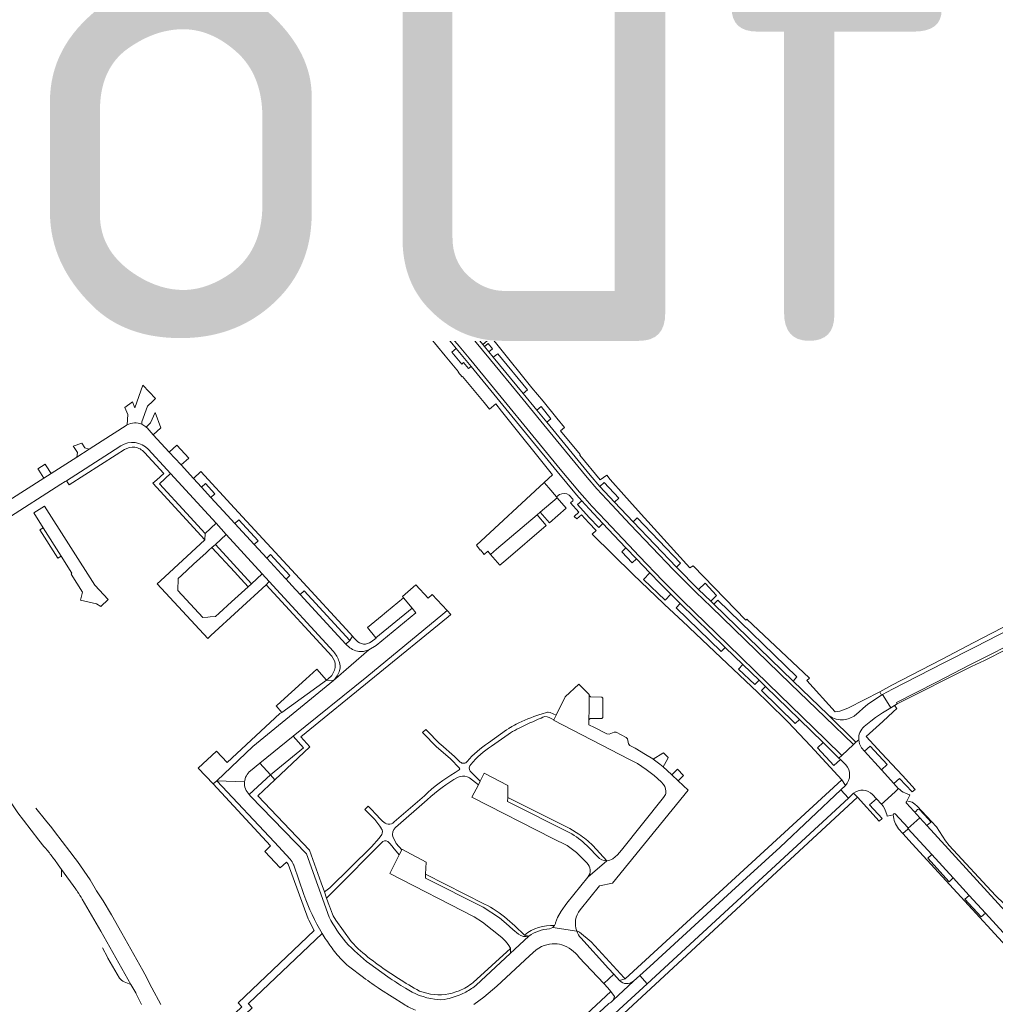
# Model space of a CAD drawing. Header units: metres. Extents: x 166325 to 190320, y 381923 to 404576.
# Tile 193 of 256: x 171125 to 171467, y 388250 to 388596. Entities that reach past the tile are written whole.
import ezdxf

# ---------------------------------------------------------------- set-up
doc = ezdxf.new("R2010")
doc.units = ezdxf.units.M
for name, color, linetype, lineweight in [('B-WE-VH-VERHARDING_ASFALT-GV', 8, 'Continuous', 18), ('B-WE-VH-VERHARDING_BETONSTRAATSTEEN-GV', 8, 'Continuous', 18), ('B-WE-VH-VERHARDING_STRAATBAKSTEEN-GV', 8, 'Continuous', 18), ('X-XX-AL-TEKENBLAD-T50', 4, 'Continuous', 50)]:
    doc.layers.add(name, color=color, linetype=linetype, lineweight=lineweight)
doc.styles.add('NLCS-ISO-M500-T50', font='NLCS-ISO.ttf', dxfattribs={"height": 2.5})

msp = doc.modelspace()

# ---------------------------------------------------------------- linework, layer by layer
at = {"layer": 'B-WE-VH-VERHARDING_ASFALT-GV', "flags": 128}
for points in [[(171310.59, 388350.782), (171312.259, 388349.966), (171313.084, 388351.626), (171310.976, 388352.623), (171310.295, 388352.674), (171310.024, 388352.695), (171307.767, 388352.003), (171307.332, 388351.87)], [(171279.402, 388335.159), (171277.303, 388337.07), (171272.555, 388341.278), (171272.042, 388341.733), (171267.6, 388346.297), (171267.284, 388346.622), (171266.132, 388345.543), (171266.444, 388345.222), (171270.958, 388340.588), (171275.896, 388336.26), (171279.11, 388333.069)], [(171296.412, 388347), (171295.631, 388346.447), (171289.298, 388341.959)], [(171290.301, 388340.728), (171296.245, 388344.877), (171297.048, 388345.437)], [(171279.018, 388332.41), (171277.563, 388331.457)], [(171282.647, 388329.601), (171285.739, 388327.184), (171286.373, 388328.408), (171283.708, 388331.112), (171283.401, 388331.424), (171282.895, 388331.938)], [(171266.756, 388323.316), (171256.128, 388314.098)], [(171256.619, 388312.176), (171267.737, 388321.921)], [(171252.085, 388314.408), (171249.052, 388317.558), (171248.862, 388317.754), (171247.022, 388319.665), (171246.727, 388319.369), (171245.835, 388318.475), (171249.323, 388314.921), (171249.752, 388314.484), (171251.096, 388312.571), (171251.538, 388311.941), (171251.631, 388311.809)], [(171251.776, 388309.636), (171250.86, 388308.35), (171248.163, 388305.4), (171233.539, 388290.883), (171231.617, 388289.552), (171232.417, 388287.327), (171234.668, 388289.599), (171252.174, 388307.202)], [(171254.432, 388306.785), (171255.54, 388305.454), (171255.593, 388305.391), (171257.435, 388303.18), (171257.935, 388302.58), (171258.793, 388304.267), (171256.878, 388306.584), (171256.842, 388306.627), (171255.704, 388308.817)]]:
    msp.add_lwpolyline(points, dxfattribs=at)
at = {"layer": 'B-WE-VH-VERHARDING_ASFALT-GV'}
for points in [[(171307.332, 388351.87, 0.0450419), (171298.97, 388348.428)], [(171300.04, 388347.063, -0.024901), (171307.781, 388350.592)], [(171307.781, 388350.592, -0.3104312), (171310.59, 388350.782)], [(171297.038, 388347.368, 0.0037702), (171296.412, 388347)], [(171298.97, 388348.428, 0.0113718), (171297.038, 388347.368)], [(171297.048, 388345.437, -0.0099842), (171300.04, 388347.063)], [(171289.298, 388341.959, 0.0661067), (171281.777, 388335.369)], [(171283.116, 388334.331, -0.073765), (171290.301, 388340.728)], [(171281.777, 388335.369, -0.4623126), (171279.402, 388335.159)], [(171277.563, 388331.457, 0.0608863), (171266.756, 388323.316)], [(171279.11, 388333.069, -0.3976602), (171279.018, 388332.41)], [(171282.895, 388331.938, -0.3990349), (171283.116, 388334.331)], [(171267.737, 388321.921, -0.0532618), (171278.619, 388329.904)], [(171278.619, 388329.904, -0.1789485), (171281.763, 388330.006)], [(171281.763, 388330.006, -0.0533676), (171282.647, 388329.601)], [(171256.128, 388314.098, -0.4635419), (171252.085, 388314.408)], [(171251.631, 388311.809, -0.2977398), (171251.776, 388309.636)], [(171255.704, 388308.817, -0.2753062), (171256.619, 388312.176)], [(171252.174, 388307.202, -0.3883999), (171254.432, 388306.785)]]:
    msp.add_lwpolyline(points, format="xyb", dxfattribs=at)
at = {"layer": 'B-WE-VH-VERHARDING_BETONSTRAATSTEEN-GV', "flags": 128}
for points in [[(171228.153, 388595.552), (171210.857, 388617.271), (171204.048, 388606.174), (171217.62, 388598.455), (171219.163, 388592.352), (171214.724, 388584.596), (171218.962, 388582.158)], [(171228.306, 388583.642), (171228.045, 388584.608), (171227.21, 388587.698), (171226.797, 388590.4)], [(171231.569, 388571.567), (171228.489, 388582.966), (171228.047, 388583.309), (171228.306, 388583.642)], [(171220.906, 388579.997), (171223.98, 388573.05)], [(171223.317, 388568.093), (171217.266, 388560.405), (171211.216, 388552.719), (171217.672, 388548.855), (171230.136, 388564.578)], [(171230.136, 388564.578), (171217.672, 388548.855), (171218.249, 388548.52), (171235.254, 388562.611)], [(171235.254, 388562.611), (171230.928, 388565.791)], [(171171.347, 388462.057), (171172.323, 388462.999), (171167.869, 388467.718), (171167.12, 388465.64), (171164.976, 388459.692), (171164.198, 388461.844), (171161.554, 388459.86), (171162.532, 388457.386), (171162.315, 388453.696)], [(171167.445, 388453.904), (171167.528, 388454.775), (171169.465, 388460.242), (171171.347, 388462.057)], [(171161.934, 388453.472), (171153.488, 388448.063), (171148.976, 388445.173), (171144.641, 388442.397), (171135.629, 388436.625), (171133.054, 388434.976), (171120.753, 388427.098), (171118.732, 388425.804), (171113.858, 388422.682), (171110.406, 388420.471), (171106.428, 388417.924), (171099.171, 388413.276), (171096.141, 388411.336), (171086.621, 388405.238), (171085.872, 388404.759), (171085.767, 388404.694)], [(171211.375, 388406.866), (171206.976, 388411.649), (171200.171, 388419.049), (171197.454, 388422.004), (171191.754, 388428.202), (171188.44, 388431.805), (171185.586, 388434.908), (171181.27, 388439.601), (171179.044, 388442.021), (171177.075, 388444.162), (171171.472, 388450.255), (171169.3, 388452.616)], [(171085.115, 388404.355), (171087.927, 388400.045), (171088.189, 388400.245), (171088.596, 388400.555), (171090.532, 388401.794), (171104.575, 388410.781), (171105.653, 388411.47), (171119.738, 388420.484), (171138.996, 388432.807), (171140.52, 388433.783), (171140.997, 388434.088), (171156.097, 388443.751), (171160.135, 388446.335)], [(171160.135, 388446.335), (171156.097, 388443.751), (171140.997, 388434.088), (171141.949, 388432.601), (171158.511, 388443.149), (171161.41, 388444.995)], [(171168.389, 388444.021), (171175.215, 388436.655), (171172.695, 388434.4), (171171.382, 388433.193), (171189.665, 388413.26), (171189.787, 388415.509), (171183.18, 388422.622), (171173.631, 388433), (171177.529, 388436.617), (171176.329, 388437.929), (171169.728, 388445.143)], [(171169.728, 388445.143), (171176.329, 388437.929), (171177.529, 388436.617), (171193.564, 388419.094), (171197.121, 388415.206), (171209.798, 388401.352), (171212.267, 388398.654), (171234.835, 388373.99)], [(171239.215, 388376.595), (171223.138, 388394.076), (171220.207, 388397.263), (171218.167, 388399.481), (171217.867, 388399.806), (171211.375, 388406.866)], [(171274.74, 388388.4), (171269.565, 388394.097), (171268.14, 388392.78), (171263.72, 388397.49), (171259.08, 388393.31), (171259.388, 388392.934), (171262.437, 388389.221), (171263.72, 388387.66), (171249.838, 388376.169), (171247.2, 388374.625), (171234.866, 388363.856), (171206.52, 388340.66), (171193.794, 388328.588), (171203.56, 388328.152)], [(171212.267, 388398.654), (171211.125, 388397.525), (171234.23, 388372.39)], [(171234.835, 388373.99), (171212.267, 388398.654)], [(171513.804, 388395.517), (171513.472, 388396.264), (171494.892, 388387.41), (171488.244, 388384.289), (171484.164, 388382.354), (171481.9, 388381.256), (171479.892, 388380.261), (171466.182, 388373.259), (171458.502, 388369.341), (171446.745, 388363.298), (171432.658, 388356.073), (171432.901, 388355.576), (171459.013, 388368.724)], [(171459.013, 388368.724), (171463.556, 388370.837), (171471.46, 388374.826), (171478.085, 388378.128), (171486.351, 388382.195), (171486.154, 388382.625), (171495.065, 388386.863), (171495.276, 388386.409), (171501.465, 388389.297), (171501.19, 388389.819), (171511.047, 388394.486), (171512.838, 388395.353), (171512.905, 388395.385)], [(171205.696, 388332.047), (171208.92, 388334.74), (171220.664, 388344.211), (171246.59, 388365.12), (171273.257, 388387.147), (171274.74, 388388.4)], [(171245.349, 388374.06), (171247.2, 388374.625), (171249.838, 388376.169), (171263.72, 388387.66), (171262.437, 388389.221)], [(171262.437, 388389.221), (171249.756, 388378.822), (171249.83, 388378.73), (171248.065, 388377.419)], [(171476.321, 388385.711), (171459.9, 388377.136), (171448.527, 388371.208), (171431.057, 388362.15), (171426.773, 388359.889), (171427.365, 388358.698), (171427.797, 388358.92), (171431.32, 388360.772), (171449.335, 388369.997), (171460.215, 388375.569), (171476.865, 388384.098)], [(171476.865, 388384.098), (171460.215, 388375.569), (171449.335, 388369.997), (171431.32, 388360.772), (171427.797, 388358.92), (171430.318, 388354.787), (171430.656, 388354.233), (171432.004, 388355.037), (171432.901, 388355.576), (171432.658, 388356.073), (171446.745, 388363.298), (171458.502, 388369.341), (171466.182, 388373.259), (171479.892, 388380.261)], [(171242.86, 388377.915), (171242.127, 388378.714), (171241.486, 388379.413), (171240.625, 388377.852), (171239.215, 388376.595)], [(171234.866, 388363.856), (171247.2, 388374.625), (171245.349, 388374.06)], [(171233.886, 388365.236), (171232.395, 388363.97), (171234.866, 388363.856)], [(171359.5, 388325.298), (171355.979, 388328.602), (171353.731, 388330.711), (171352.119, 388332.224), (171350.645, 388333.466), (171349.459, 388334.466), (171347.131, 388336.162), (171347.065, 388336.209), (171347.001, 388336.257), (171344.444, 388337.848), (171340.788, 388340.028), (171338.971, 388340.968), (171338.505, 388341.612), (171338.131, 388343.301), (171337.695, 388343.831), (171334.139, 388345.646), (171333.5, 388345.697), (171331.702, 388345.021), (171330.913, 388345.031), (171326.554, 388347.255), (171324.554, 388348.275), (171324.54, 388349.977), (171324.672, 388353.783), (171324.646, 388358.61), (171324.626, 388358.863), (171321.052, 388362.601), (171316.303, 388358.104), (171313.084, 388351.626), (171312.259, 388349.966), (171312.191, 388349.83), (171338.803, 388336.074)], [(171120.128, 388333.74), (171114.263, 388331.932), (171117.134, 388327.42), (171123.953, 388317.266), (171125.913, 388314.699), (171131.242, 388307.72), (171133.082, 388305.497)], [(171341.658, 388334.635), (171344.717, 388332.595), (171347.527, 388330.454), (171350.037, 388328.212), (171350.81, 388327.215)], [(171219.569, 388301.063), (171214.046, 388306.961), (171193.794, 388328.588), (171192.517, 388327.485), (171212.747, 388305.744), (171210.756, 388303.734), (171216.132, 388297.95), (171218.323, 388299.961), (171218.926, 388299.313), (171225.913, 388280.074)], [(171203.56, 388328.152), (171193.794, 388328.588), (171214.046, 388306.961), (171219.569, 388301.063)], [(171243.471, 388269.509), (171240.99, 388272.12), (171235.704, 388279.611), (171234.66, 388281.09), (171234.454, 388281.664), (171233.428, 388284.515), (171233.348, 388284.738), (171232.417, 388287.327), (171231.617, 388289.552), (171230.493, 388292.677), (171228.712, 388297.627), (171226.37, 388304.14), (171208.22, 388323.32), (171214.163, 388328.895), (171212.64, 388330.68), (171205.24, 388323.729), (171205.704, 388323.192), (171225.33, 388302.94), (171233.315, 388280.65)], [(171296.039, 388322.685), (171296.096, 388326.946), (171287.827, 388331.216), (171286.373, 388328.408), (171285.739, 388327.184), (171283.465, 388322.792), (171311.88, 388308.293), (171316.941, 388305.811), (171320.202, 388303.321), (171323.908, 388299.706)], [(171321.481, 388283.183), (171328.255, 388291.693), (171332.851, 388292.563), (171359.5, 388325.298)], [(171233.315, 388280.65), (171225.33, 388302.94), (171205.704, 388323.192), (171205.24, 388323.729)], [(171318.574, 388309.893), (171296.022, 388321.34), (171296.039, 388322.685)], [(171321.025, 388309.785), (171317.85, 388311.745), (171296.039, 388322.685)], [(171350.801, 388322.664), (171335.998, 388304.135), (171334.605, 388302.528), (171332.961, 388301.12)], [(171171.034, 388255.783), (171168.517, 388260.581), (171167.807, 388261.85), (171160.43, 388275.025), (171156.857, 388281.407), (171153.897, 388286.318), (171151.596, 388289.865), (171149.374, 388293.695), (171144.926, 388300.218), (171144.079, 388301.291), (171142.21, 388303.66), (171136.828, 388310.744), (171135.841, 388311.978), (171133.638, 388314.73), (171130.241, 388318.975)], [(171267.215, 388295.765), (171267.42, 388299.957), (171258.9, 388304.477), (171258.793, 388304.267), (171257.935, 388302.58), (171254.589, 388296.002), (171284.257, 388280.758), (171287.216, 388278.818), (171294.04, 388273.441), (171295.32, 388272.205), (171296.245, 388270.965), (171297.02, 388269.749), (171297.043, 388269.588)], [(171327.626, 388301.925), (171324.59, 388305.145)], [(171330.941, 388300.462), (171325.968, 388305.776)], [(171136.756, 388300.876), (171138.105, 388298.998), (171139.283, 388297.356), (171144.253, 388290.436)], [(171330.941, 388300.462), (171324.2, 388294.685), (171316.884, 388285.543), (171314.896, 388282.782), (171313.557, 388280.525), (171312.865, 388278.67)], [(171324.2, 388294.685), (171330.941, 388300.462)], [(171144.253, 388290.436), (171139.283, 388297.356), (171139.211, 388294.757)], [(171224.46, 388288.553), (171220.877, 388298.935), (171220.835, 388299.044)], [(171299.835, 388274.614), (171297.81, 388276.31), (171295.56, 388278.455), (171293.185, 388280.39), (171287.392, 388284.123), (171267.146, 388294.351), (171267.215, 388295.765)], [(171287.843, 388285.244), (171267.215, 388295.765)], [(171146.555, 388286.938), (171153.037, 388275.729), (171163.668, 388256.951), (171165.316, 388254.041), (171165.523, 388253.633), (171167.059, 388250.606), (171167.385, 388249.964)], [(171161.271, 388257.926), (171163.668, 388256.951), (171153.037, 388275.729), (171146.555, 388286.938)], [(171225.913, 388280.074), (171226.146, 388279.628), (171228.082, 388275.929), (171201.317, 388250.545), (171202.658, 388249.08), (171185.804, 388233.043), (171185.217, 388232.484), (171187.233, 388230.653), (171206.199, 388248.785), (171204.846, 388250.221), (171205.05, 388250.415), (171230.852, 388274.857)], [(171303.436, 388273.941), (171301.993, 388274.343), (171298.55, 388277.575), (171295.845, 388279.97)], [(171320.292, 388275.761), (171311.873, 388277.016), (171310.743, 388276.501)], [(171310.743, 388276.501), (171311.873, 388277.016)], [(171311.873, 388277.016), (171320.292, 388275.761)], [(171303.436, 388273.941), (171296.915, 388267.815), (171284.912, 388256.695), (171284.249, 388256.175)], [(171296.915, 388267.815), (171303.436, 388273.941)], [(171301.993, 388274.343), (171303.436, 388273.941)], [(171321.17, 388266.493), (171329.827, 388257.301), (171333.323, 388260.54), (171331.455, 388262.526), (171321.773, 388273.307)], [(171325.439, 388271.941), (171321.338, 388275.317)], [(171321.773, 388273.307), (171331.455, 388262.526), (171333.323, 388260.54), (171335.384, 388258.348), (171337.281, 388258.974), (171337.017, 388259.282), (171325.439, 388271.941)], [(171153.615, 388269.807), (171155.45, 388266.585), (171155.59, 388266.223), (171159.672, 388259.212)], [(171297.043, 388269.588), (171283.9, 388257.7)], [(171284.165, 388249.936), (171287.606, 388252.528), (171292.189, 388256.421), (171300.418, 388264.024), (171303.718, 388267.074), (171306.058, 388269.088), (171307.908, 388270.336)], [(171284.249, 388256.175), (171284.912, 388256.695), (171296.915, 388267.815)], [(171240.064, 388263.388), (171245.411, 388259.385)], [(171247.548, 388264.196), (171253.97, 388259.63)], [(171335.384, 388258.348), (171333.323, 388260.54), (171329.827, 388257.301), (171331.218, 388255.824), (171332.333, 388254.442), (171332.626, 388254.078), (171333.532, 388252.73)], [(171345.077, 388257.229), (171342.45, 388260.086), (171340.24, 388258.127), (171333.056, 388251.486)], [(171174.1, 388249.939), (171171.034, 388255.783)], [(171251.325, 388255.235), (171259.573, 388249.991)], [(171331.644, 388250.221), (171331.358, 388250), (171308.164, 388228.668), (171310.741, 388225.812), (171311.18, 388226.218), (171317.243, 388231.725), (171323.91, 388237.788), (171345.077, 388257.229)], [(171333.056, 388251.486), (171340.24, 388258.127)], [(171268.955, 388253.559), (171265.08, 388254.64)]]:
    msp.add_lwpolyline(points, dxfattribs=at)
at = {"layer": 'B-WE-VH-VERHARDING_BETONSTRAATSTEEN-GV'}
for points in [[(171226.797, 388590.4, -0.1272977), (171228.153, 388595.552)], [(171218.962, 388582.158, -0.1581088), (171220.906, 388579.997)], [(171224.169, 388572.538, -0.248021), (171223.317, 388568.093)], [(171223.98, 388573.05, -0.0295906), (171224.169, 388572.538)], [(171230.928, 388565.791, 0.1902708), (171231.569, 388571.567)], [(171230.928, 388565.791, -0.0463311), (171230.136, 388564.578)], [(171162.315, 388453.696, 0.0213375), (171161.934, 388453.472)], [(171167.445, 388453.904, 0.2304099), (171162.315, 388453.696)], [(171168.874, 388453.035, 0.0539382), (171167.445, 388453.904)], [(171168.952, 388452.941, -0.0230564), (171168.874, 388453.035)], [(171169.3, 388452.616, -0.0549643), (171168.952, 388452.941)], [(171169.728, 388445.143, 0.3602572), (171160.135, 388446.335)], [(171161.41, 388444.995, -0.1775902), (171164.994, 388445.885)], [(171164.994, 388445.885, -0.1625832), (171168.389, 388444.021)], [(171243.254, 388374.105, -0.1535892), (171239.215, 388376.595)], [(171248.065, 388377.419, -0.385015), (171242.86, 388377.915)], [(171234.835, 388373.99, -0.091705), (171236.819, 388370.522)], [(171243.254, 388374.105, 0.0730486), (171245.349, 388374.06)], [(171234.23, 388372.39, -0.1842758), (171235.46, 388368.931)], [(171236.95, 388367.317, 0.1731455), (171236.819, 388370.522)], [(171235.46, 388368.931, -0.156504), (171233.886, 388365.236)], [(171236.95, 388367.317, -0.1104983), (171234.866, 388363.856)], [(171338.803, 388336.074, -0.0339909), (171341.658, 388334.635)], [(171203.56, 388328.152, -0.2120695), (171205.696, 388332.047)], [(171205.24, 388323.729, -0.227364), (171203.56, 388328.152)], [(171350.81, 388327.215, -0.2188053), (171351.581, 388324.148)], [(171351.581, 388324.148, -0.123291), (171350.801, 388322.664)], [(171324.59, 388305.145, 0.0577931), (171318.574, 388309.893)], [(171325.968, 388305.776, 0.0712855), (171321.025, 388309.785)], [(171133.082, 388305.497, -0.0089605), (171134.424, 388303.937)], [(171134.424, 388303.937, -0.0187611), (171136.756, 388300.876)], [(171220.835, 388299.044, 0.0952321), (171219.569, 388301.063)], [(171330.941, 388300.462, -0.2205563), (171327.626, 388301.925)], [(171332.961, 388301.12, -0.0997376), (171330.941, 388300.462)], [(171323.908, 388299.706, -0.3867532), (171324.2, 388294.685)], [(171144.918, 388289.586, 0.0997145), (171144.253, 388290.436)], [(171146.555, 388286.938, 0.0091953), (171144.918, 388289.586)], [(171224.46, 388288.553, 0.0531609), (171230.852, 388274.857)], [(171295.845, 388279.97, 0.0644788), (171287.843, 388285.244)], [(171320.292, 388275.761, -0.2625929), (171321.481, 388283.183)], [(171233.315, 388280.65, 0.0573231), (171239.164, 388271.832)], [(171312.451, 388277.68, 0.1919547), (171301.993, 388274.343)], [(171303.436, 388273.941, -0.145136), (171310.743, 388276.501)], [(171312.451, 388277.68, -0.0724509), (171311.873, 388277.016)], [(171312.865, 388278.67, -0.0876011), (171312.451, 388277.68)], [(171230.852, 388274.857, 0.0105434), (171232.281, 388272.619)], [(171232.281, 388272.619, 0.0201512), (171235.65, 388267.964)], [(171299.835, 388274.614, 0.2157626), (171303.436, 388273.941)], [(171321.338, 388275.317, 0.0650498), (171320.292, 388275.761)], [(171320.292, 388275.761, 0.0951964), (171321.773, 388273.307)], [(171247.548, 388264.196, -0.0355787), (171239.164, 388271.832)], [(171250.552, 388263.869, -0.0203571), (171243.471, 388269.509)], [(171296.915, 388267.815, 0.1004009), (171297.043, 388269.588)], [(171307.908, 388270.336, -0.0501792), (171311.664, 388271.254)], [(171311.664, 388271.254, -0.0946723), (171315.074, 388270.899)], [(171315.074, 388270.899, -0.1607367), (171321.17, 388266.493)], [(171235.65, 388267.964, 0.0424899), (171240.064, 388263.388)], [(171265.08, 388254.64, -0.0304129), (171250.552, 388263.869)], [(171159.672, 388259.212, 0.1541986), (171161.271, 388257.926)], [(171245.411, 388259.385, 0.0155119), (171251.325, 388255.235)], [(171253.97, 388259.63, 0.0195059), (171260.089, 388255.711)], [(171260.089, 388255.711, 0.1180959), (171270.353, 388251.785)], [(171283.9, 388257.7, -0.0818594), (171279.021, 388254.768)], [(171284.249, 388256.175, -0.044765), (171280.304, 388253.77)], [(171340.24, 388258.127, -0.4063034), (171335.384, 388258.348)], [(171279.021, 388254.768, -0.1359974), (171268.955, 388253.559)], [(171274.814, 388251.895, -0.0986224), (171270.353, 388251.785)], [(171274.814, 388251.895, 0.0438808), (171280.304, 388253.77)], [(171259.573, 388249.991, 0.0508754), (171263.612, 388247.946)], [(171333.056, 388251.486, -0.0833715), (171331.644, 388250.221)]]:
    msp.add_lwpolyline(points, format="xyb", dxfattribs=at)
at = {"layer": 'B-WE-VH-VERHARDING_BETONSTRAATSTEEN-GV', "flags": 128}
for points in [[(171146.368, 388447.322), (171143.379, 388446.192), (171143.652, 388445.771), (171144.841, 388443.938), (171144.641, 388442.397), (171148.976, 388445.173), (171147.449, 388445.665)], [(171133.913, 388439.302), (171133.506, 388439.937), (171130.93, 388438.302), (171131.281, 388437.752), (171133.054, 388434.976), (171135.629, 388436.625)], [(171177.529, 388436.617), (171173.631, 388433), (171183.18, 388422.622), (171189.787, 388415.509), (171193.564, 388419.094)], [(171200.058, 388424.389), (171188.245, 388437.33), (171185.586, 388434.908), (171188.44, 388431.805), (171189.798, 388433.042), (171193.097, 388429.446), (171191.754, 388428.202), (171197.454, 388422.004), (171200.171, 388419.049), (171201.546, 388420.273), (171208.337, 388412.917), (171206.976, 388411.649), (171211.375, 388406.866), (171212.721, 388408.104), (171219.529, 388400.762), (171218.167, 388399.481), (171220.207, 388397.263), (171223.138, 388394.076), (171224.507, 388395.365), (171240.625, 388377.852), (171241.486, 388379.413), (171240.529, 388380.457), (171222.855, 388399.72)], [(171188.44, 388431.805), (171191.754, 388428.202), (171193.097, 388429.446), (171189.798, 388433.042)], [(171306.37, 388422.101), (171307.497, 388423.056), (171313.407, 388428.06), (171313.153, 388428.357), (171310.459, 388431.597), (171308.89, 388433.47), (171285.03, 388411.4), (171286.407, 388409.665), (171286.52, 388409.77), (171287.83, 388408.18), (171289.035, 388409.247), (171289.95, 388408.178), (171292.09, 388410.01)], [(171133.241, 388425.151), (171129.506, 388422.744), (171132.818, 388417.517), (171139.118, 388407.574), (171142.935, 388401.551), (171142.593, 388401.272), (171146.598, 388394.935), (171145.955, 388392.109), (171151.582, 388390.817), (171153.069, 388389.856), (171155.679, 388392.313), (171150.919, 388397.403)], [(171316.581, 388424.369), (171313.407, 388428.06), (171307.497, 388423.056), (171310.681, 388419.274)], [(171309.534, 388418.292), (171306.37, 388422.101), (171292.09, 388410.01), (171289.95, 388408.178), (171293.236, 388404.34), (171295.35, 388406.15)], [(171197.121, 388415.206), (171193.564, 388419.094), (171189.787, 388415.509), (171189.665, 388413.26), (171174.051, 388398.929), (171172.88, 388397.855), (171190.63, 388378.645), (171191.786, 388379.709), (171211.125, 388397.525), (171212.267, 388398.654), (171209.798, 388401.352), (171206.058, 388397.872), (171204.835, 388396.795), (171199.046, 388391.507), (171194.653, 388387.494), (171193.39, 388386.34), (171191.514, 388386.182), (171190.686, 388386.112), (171188.94, 388385.965), (171180.18, 388395.53), (171180.305, 388399.74), (171181.412, 388400.759), (171185.678, 388404.684), (171190.084, 388408.739), (171191.05, 388409.629), (171192.095, 388410.59), (171193.34, 388411.645)], [(171200.171, 388419.049), (171206.976, 388411.649), (171208.337, 388412.917), (171201.546, 388420.273)], [(171132.818, 388417.517), (171131.686, 388416.808), (171137.999, 388406.865), (171139.118, 388407.574)], [(171197.121, 388415.206), (171193.34, 388411.645), (171206.058, 388397.872), (171209.798, 388401.352)], [(171193.34, 388411.645), (171192.095, 388410.59), (171200.151, 388401.867), (171201.046, 388400.898), (171204.835, 388396.795), (171206.058, 388397.872)], [(171211.375, 388406.866), (171217.867, 388399.806), (171218.167, 388399.481), (171219.529, 388400.762), (171212.721, 388408.104)], [(171223.138, 388394.076), (171239.215, 388376.595), (171240.625, 388377.852), (171224.507, 388395.365)], [(171262.437, 388389.221), (171259.388, 388392.934), (171253.438, 388387.997), (171252.757, 388387.432), (171251.902, 388386.723), (171246.79, 388382.48), (171249.756, 388378.822)], [(171275.13, 388386.26), (171276.022, 388386.988), (171274.74, 388388.4), (171273.257, 388387.147), (171246.59, 388365.12), (171220.664, 388344.211), (171224.269, 388340.169), (171212.64, 388330.68), (171214.163, 388328.895), (171226.51, 388340.48), (171223.38, 388344.03)], [(171232.395, 388363.97), (171228.945, 388367.817), (171225.088, 388364.273), (171215.011, 388355.175), (171214.705, 388354.89), (171216.665, 388352.635)], [(171234.866, 388363.856), (171232.395, 388363.97), (171216.665, 388352.635), (171215.93, 388352.2), (171197.49, 388334.98), (171193.696, 388339.047), (171187.324, 388333.066), (171192.517, 388327.485), (171193.794, 388328.588), (171206.52, 388340.66)], [(171324.646, 388358.61), (171324.672, 388353.783), (171324.54, 388349.977), (171325.078, 388350.487), (171329.095, 388350.448), (171329.462, 388350.813), (171329.535, 388357.65), (171329.14, 388358.028), (171325.147, 388358.066)], [(171220.664, 388344.211), (171208.92, 388334.74), (171212.64, 388330.68), (171224.269, 388340.169)], [(171352.418, 388336.708), (171350.794, 388338.445), (171350.555, 388338.296), (171347.131, 388336.162), (171349.459, 388334.466), (171350.645, 388333.466), (171352.157, 388336.23)], [(171355.728, 388332.713), (171355.551, 388332.536), (171353.731, 388330.711), (171355.979, 388328.602), (171357.822, 388330.433)], [(171415.774, 388322.514), (171413.099, 388325.396), (171391.84, 388305.26), (171374.712, 388289.627), (171346.021, 388263.252), (171342.45, 388260.086), (171345.077, 388257.229)], [(171443.473, 388312.714), (171440.885, 388315.554), (171436.712, 388311.847), (171445.152, 388302.623), (171452.6, 388294.46), (171458.233, 388288.286), (171463.905, 388282.07), (171485.157, 388258.778), (171491.32, 388252.023), (171496.232, 388254.92), (171491.258, 388260.368), (171478.37, 388274.485)]]:
    msp.add_lwpolyline(points, close=True, dxfattribs=at)
at = {"layer": 'B-WE-VH-VERHARDING_STRAATBAKSTEEN-GV'}
for points in [[(171127.035, 388606.15, 0.3948461), (171129.728, 388595.514)], [(171126.895, 388589.94, -0.9838497), (171127.918, 388591.681)], [(171112.104, 388583.962, -0.3654133), (171124.809, 388586.525)], [(171128.478, 388589.61, -0.3670373), (171127.785, 388589.408)], [(171131.319, 388587.405, -0.4167898), (171131.122, 388588.059)], [(171226.759, 388540.816, 0.0167663), (171225.792, 388541.306)], [(171237.76, 388528.618, -0.4111402), (171237.902, 388527.94)], [(171236.549, 388525.917, -0.3888816), (171235.833, 388525.769)], [(171240.371, 388526.279, -0.4188641), (171241.087, 388526.413)], [(171239.147, 388523.555, -0.4017165), (171239.011, 388524.236)], [(171250.722, 388516.995, -0.8127905), (171250.086, 388516.297)], [(171314.232, 388429.187, -0.2675323), (171317.664, 388429.04)], [(171318.964, 388427.53, -0.375578), (171318.937, 388426.999)], [(171413.525, 388349.987, -0.1863221), (171408.492, 388351.885)], [(171417.767, 388351.352, -0.1529364), (171413.525, 388349.987)], [(171421.343, 388347.699, 0.2330134), (171419.404, 388343.028)], [(171419.404, 388343.028, 0.1319266), (171420.36, 388340.212)], [(171414.829, 388334.213, -0.389701), (171414.761, 388326.945)], [(171417.611, 388324.177, -0.3847601), (171424.269, 388323.784)], [(171435.635, 388324.321, -0.0834388), (171433.4, 388325.813)], [(171436.215, 388320.674, -0.2579195), (171436.132, 388321.105)], [(171438.795, 388317.851, 0.3846018), (171439.427, 388317.801)], [(171440.735, 388318.462, 0.3754749), (171440.094, 388318.444)], [(171431.507, 388316.576, -0.7057555), (171432.253, 388316.911)], [(171431.507, 388316.576, 0.1534516), (171433.401, 388311.704)], [(171444.588, 388313.923, 0.3269498), (171444.629, 388314.225)], [(171436.616, 388312.158, -0.2015813), (171436.712, 388311.847)], [(171436.712, 388311.847, -0.1424897), (171436.616, 388311.623)], [(171443.473, 388312.714, -0.4014929), (171443.513, 388312.951)], [(171333.056, 388251.486, 0.2082895), (171333.532, 388252.73)]]:
    msp.add_lwpolyline(points, format="xyb", dxfattribs=at)
at = {"layer": 'B-WE-VH-VERHARDING_STRAATBAKSTEEN-GV', "flags": 128}
for points in [[(171132.287, 388589.126), (171134.015, 388588.027), (171135.358, 388590.373), (171136.03, 388591.548), (171134.065, 388592.874), (171130.868, 388594.817), (171129.728, 388595.514)], [(171129.728, 388595.514), (171130.868, 388594.817), (171134.065, 388592.874), (171136.03, 388591.548), (171139.876, 388588.952), (171143.201, 388586.699), (171144.732, 388585.79), (171145.751, 388587.517), (171150.434, 388584.823), (171149.44, 388583.063), (171159.426, 388577.287), (171160.418, 388579.008), (171165.073, 388576.307), (171164.089, 388574.546), (171165.223, 388573.913), (171166.385, 388575.977), (171168.533, 388574.743), (171167.335, 388572.699), (171168.438, 388572.061), (171169.444, 388573.801), (171178.944, 388568.325), (171177.957, 388566.572), (171181.938, 388564.288), (171182.933, 388566.041), (171202.057, 388554.985), (171201.078, 388553.235), (171208.675, 388548.903), (171210.482, 388548.048), (171225.792, 388541.306)], [(171184.614, 388567.728), (171183.857, 388568.157), (171183.921, 388568.27), (171181.092, 388569.91), (171180.695, 388569.302), (171167.902, 388576.661), (171167.902, 388576.799), (171166.265, 388577.745), (171153.591, 388584.967), (171146.094, 388589.101), (171137.743, 388593.479), (171137.873, 388593.697), (171133.062, 388596.59)], [(171127.918, 388591.681), (171128.78, 388591.175)], [(171168.438, 388572.061), (171167.335, 388572.699), (171165.223, 388573.913), (171164.089, 388574.546), (171159.426, 388577.287), (171149.44, 388583.063), (171144.732, 388585.79), (171143.201, 388586.699), (171139.876, 388588.952), (171136.03, 388591.548), (171135.358, 388590.373), (171139.119, 388587.834), (171142.444, 388585.581), (171144.055, 388584.622), (171148.763, 388581.895), (171158.742, 388576.123), (171163.405, 388573.382), (171166.659, 388571.53), (171167.762, 388570.892), (171177.285, 388565.401), (171181.266, 388563.117), (171200.409, 388552.062), (171208.006, 388547.73), (171209.938, 388546.812), (171225.223, 388540.082), (171225.898, 388539.747), (171226.109, 388539.633), (171227.042, 388539.079), (171237.608, 388532.035), (171238.352, 388533.161), (171227.791, 388540.202), (171227.712, 388540.249), (171226.759, 388540.816)], [(171128.974, 388590.47), (171128.478, 388589.61)], [(171131.122, 388588.059), (171131.628, 388588.944)], [(171135.358, 388590.373), (171134.015, 388588.027), (171137.314, 388585.85)], [(171212.696, 388542.412), (171223.823, 388537.497), (171224.946, 388537.006), (171225.941, 388536.461), (171236.082, 388529.726), (171237.608, 388532.035), (171227.042, 388539.079), (171226.109, 388539.633), (171225.898, 388539.747), (171225.223, 388540.082), (171209.938, 388546.812), (171208.006, 388547.73), (171200.409, 388552.062), (171181.266, 388563.117), (171177.285, 388565.401), (171167.762, 388570.892), (171166.659, 388571.53), (171163.405, 388573.382), (171158.742, 388576.123), (171148.763, 388581.895), (171144.055, 388584.622), (171142.444, 388585.581), (171139.119, 388587.834), (171135.358, 388590.373)], [(171120.943, 388586.237), (171159.538, 388564.29), (171171.859, 388557.267), (171189.337, 388546.593), (171192.703, 388544.656), (171188.154, 388537.76), (171191.204, 388535.831), (171193.311, 388534.499), (171194.131, 388533.98), (171194.279, 388534.213), (171196.359, 388532.897), (171200.562, 388530.239), (171200.508, 388530.153), (171206.279, 388526.188), (171206.562, 388525.999), (171206.273, 388525.567), (171206.855, 388525.178), (171206.473, 388524.604), (171209.001, 388522.917), (171209.673, 388523.923), (171212.094, 388522.308), (171215.981, 388519.714), (171215.693, 388519.282), (171217.415, 388518.133), (171217.703, 388518.565), (171217.878, 388518.449), (171218.061, 388518.327), (171217.772, 388517.894), (171218.571, 388517.361), (171218.859, 388517.794), (171223.456, 388514.727), (171223.709, 388514.558), (171223.42, 388514.126), (171224.219, 388513.593), (171224.508, 388514.025), (171224.624, 388513.948), (171229.138, 388510.936), (171233.899, 388507.759), (171233.61, 388507.326), (171234.384, 388506.81), (171234.673, 388507.243), (171234.972, 388507.043), (171236.543, 388508.87), (171232.182, 388511.809), (171236.439, 388518.14), (171240.822, 388515.261), (171241.93, 388516.917), (171238.592, 388519.138), (171232.562, 388523.136), (171231.449, 388521.476), (171217.733, 388530.52), (171218.894, 388532.232), (171203.374, 388542.51), (171200.773, 388544.059), (171199.796, 388542.354), (171195.087, 388545.051), (171196.073, 388546.757), (171190.711, 388549.919), (171189.677, 388548.185), (171175.403, 388556.407), (171176.354, 388558.132), (171168.966, 388562.367), (171167.959, 388560.688), (171163.305, 388563.39), (171164.306, 388565.113), (171163.238, 388565.759), (171162.286, 388564.192), (171160.211, 388565.408), (171161.101, 388566.956), (171160.015, 388567.598), (171159.041, 388565.886), (171144.727, 388574.111), (171145.737, 388575.847), (171140.714, 388578.781)], [(171124.809, 388586.525), (171126.042, 388585.795), (171129.926, 388583.566), (171131.127, 388582.999), (171131.8, 388584.159), (171133.201, 388586.571), (171131.319, 388587.405)], [(171140.714, 388578.781), (171139.816, 388579.28), (171139.097, 388579.631), (171135.384, 388581.168), (171132.632, 388582.338), (171131.127, 388582.999), (171129.926, 388583.566), (171126.042, 388585.795), (171124.809, 388586.525)], [(171136.841, 388584.957), (171133.201, 388586.571), (171131.8, 388584.159), (171135.912, 388582.41), (171139.613, 388580.878), (171140.472, 388580.46), (171141.37, 388579.961), (171146.418, 388577.013), (171161.761, 388568.134), (171163.898, 388566.937), (171169.637, 388563.538), (171177.025, 388559.303), (171180.811, 388557.134), (171191.381, 388551.091), (171196.745, 388547.928), (171201.445, 388545.23), (171204.119, 388543.636), (171219.639, 388533.358), (171231.576, 388525.414), (171233.05, 388527.64), (171222.766, 388534.465), (171212.234, 388541.538)], [(171225.792, 388541.306), (171210.482, 388548.048), (171208.675, 388548.903), (171201.078, 388553.235), (171181.938, 388564.288), (171177.957, 388566.572), (171168.438, 388572.061)], [(171226.759, 388540.816), (171227.712, 388540.249), (171227.791, 388540.202), (171238.352, 388533.161), (171242.974, 388530.079), (171244.774, 388528.793), (171246.022, 388527.854), (171246.389, 388527.578), (171247.841, 388526.231), (171249.233, 388524.778), (171251.275, 388526.56), (171225.423, 388543.833), (171219.45, 388547.823), (171218.249, 388548.52), (171217.672, 388548.855), (171211.216, 388552.719), (171217.266, 388560.405), (171216.413, 388561.136), (171216, 388560.415), (171210.42, 388553.183), (171204.92, 388556.387), (171204.791, 388556.46), (171204.7, 388556.294), (171202.682, 388557.365), (171202.246, 388557.61), (171198.16, 388559.905), (171195.39, 388561.461), (171195.461, 388561.588), (171193.713, 388562.577), (171190.614, 388564.331), (171184.614, 388567.728)], [(171241.087, 388526.413), (171242.469, 388525.313), (171243.219, 388524.61), (171243.606, 388524.217), (171245.274, 388526.728), (171246.022, 388527.854), (171244.774, 388528.793), (171242.974, 388530.079), (171238.352, 388533.161), (171237.608, 388532.035), (171236.082, 388529.726), (171237.76, 388528.618)], [(171292.738, 388481.442), (171289.214, 388485.836), (171285.691, 388490.23), (171277.97, 388499.858), (171280.892, 388502.152), (171277.098, 388506.519), (171273.029, 388511.164), (171271.223, 388513.227), (171268.961, 388515.81), (171269.161, 388517.322), (171264.526, 388522.619), (171260.685, 388527.01), (171258.54, 388525.031), (171257.561, 388526.135), (171259.351, 388527.769), (171256.814, 388530.894), (171251.275, 388526.56), (171249.233, 388524.778), (171250.603, 388523.32), (171251.943, 388521.845), (171254.464, 388519.016), (171255.972, 388520.371), (171270.432, 388504.254), (171268.942, 388502.91), (171276.551, 388494.424), (171278.029, 388495.803), (171284.649, 388488.363), (171288.803, 388483.263), (171287.267, 388481.987), (171287.849, 388481.297), (171289.174, 388482.373), (171290.704, 388480.497), (171289.426, 388479.381), (171290.999, 388477.481), (171292.527, 388478.713), (171302.982, 388466.068), (171301.449, 388464.757), (171306.277, 388458.847), (171307.814, 388460.133), (171311.201, 388455.833), (171309.755, 388454.626), (171324.987, 388436.061), (171328.43, 388432.069), (171329.988, 388433.448), (171335.058, 388427.954), (171333.571, 388426.504), (171340.121, 388419.611), (171341.557, 388421.029), (171356.738, 388405.083), (171355.321, 388403.672), (171363.155, 388395.835), (171365.39, 388398.008), (171369.477, 388393.763), (171367.395, 388391.738), (171368.458, 388390.696), (171369.934, 388392.06), (171397.697, 388365.152), (171396.362, 388363.596), (171408.492, 388351.885)], [(171235.833, 388525.769), (171233.05, 388527.64), (171231.576, 388525.414), (171230.83, 388524.289), (171232.562, 388523.136), (171238.592, 388519.138), (171239.359, 388520.25), (171240.907, 388522.495), (171240.594, 388522.658), (171239.147, 388523.555)], [(171237.902, 388527.94), (171236.549, 388525.917)], [(171239.011, 388524.236), (171240.371, 388526.279)], [(171250.086, 388516.297), (171240.907, 388522.495), (171239.359, 388520.25), (171242.678, 388518.041), (171246.067, 388515.784), (171249.793, 388513.037), (171251.744, 388511.336), (171253.872, 388509.317), (171255.345, 388507.84), (171256.702, 388506.396), (171262.28, 388500.255), (171271.653, 388489.803), (171275.29, 388485.751), (171279.038, 388481.434), (171282.529, 388477.209), (171284.206, 388475.136), (171314.535, 388438.165), (171321.258, 388430.039), (171323.128, 388427.893), (171325.61, 388425.125), (171330.492, 388419.946), (171334.363, 388415.883), (171338.594, 388411.427), (171342.301, 388407.523), (171350.595, 388398.835), (171354.324, 388395.086), (171357.545, 388391.873), (171373.394, 388376.453), (171387.59, 388362.701), (171399.476, 388351.114), (171407.85, 388342.982), (171413.435, 388337.504), (171417.524, 388341.288), (171407.554, 388350.914), (171395.421, 388362.628), (171367.517, 388389.728), (171362.2, 388394.881), (171354.366, 388402.718), (171339.142, 388418.681), (171332.592, 388425.574), (171327.408, 388431.187), (171323.965, 388435.179), (171308.711, 388453.77), (171300.406, 388463.9), (171289.956, 388476.624), (171282.185, 388486.072), (171275.543, 388493.526), (171267.937, 388502.009), (171253.456, 388518.118), (171250.935, 388520.947), (171249.619, 388522.396), (171248.249, 388523.854), (171246.923, 388525.241), (171245.578, 388526.499), (171245.274, 388526.728)], [(171245.274, 388526.728), (171243.606, 388524.217), (171250.722, 388516.995)], [(171372.453, 388375.485), (171371.056, 388374.041), (171355.203, 388389.439), (171356.604, 388390.905), (171353.367, 388394.134), (171351.387, 388392.12), (171343.803, 388399.383), (171346.007, 388401.682), (171341.324, 388406.591), (171339.845, 388405.201), (171336.149, 388409.085), (171337.615, 388410.497), (171333.384, 388414.953), (171329.51, 388419.02), (171328.097, 388417.624), (171324.737, 388421.104), (171320.585, 388425.661), (171322.11, 388427.006), (171320.24, 388429.152), (171313.491, 388437.309), (171283.162, 388474.28), (171282.232, 388473.545), (171280.552, 388475.612), (171279.908, 388475.089), (171276.441, 388479.28), (171277.997, 388480.574), (171276.453, 388482.417), (171274.285, 388484.849), (171272.786, 388483.598), (171269.155, 388487.556), (171270.648, 388488.902), (171261.281, 388499.347), (171259.764, 388498.007), (171252.941, 388505.574), (171254.389, 388506.887), (171252.916, 388508.364), (171245.68, 388501.94), (171242.08, 388505.803), (171248.992, 388511.95), (171245.266, 388514.697), (171241.93, 388516.917), (171240.822, 388515.261), (171236.543, 388508.87), (171234.972, 388507.043), (171240.362, 388503.905), (171241.326, 388502.835), (171244.458, 388499.357), (171245.321, 388500.135), (171245.544, 388500.336), (171249.755, 388495.66), (171250.832, 388496.629), (171254.939, 388492.067), (171256.085, 388493.098), (171260.439, 388488.263), (171263.259, 388485.278), (171265.965, 388487.769), (171274.096, 388477.933), (171278.772, 388472.396), (171278.618, 388472.268), (171280.042, 388470.555), (171280.195, 388470.683), (171287.778, 388461.614), (171289.698, 388459.251), (171291.845, 388461.052), (171293.841, 388458.556), (171311.839, 388436.121), (171308.89, 388433.47), (171310.459, 388431.597), (171313.153, 388428.357), (171314.232, 388429.187)], [(171417.767, 388351.352), (171418.691, 388352.074), (171419.435, 388352.742), (171420.995, 388354.134), (171422.473, 388355.391), (171425.789, 388357.664), (171427.365, 388358.698), (171426.773, 388359.889), (171415.795, 388354.228), (171414.446, 388353.604), (171412.809, 388353.041), (171411.153, 388352.816), (171401.133, 388363.784), (171402.06, 388364.678), (171380.112, 388385.386), (171379.765, 388385.081), (171361.264, 388404.137), (171360.095, 388403.44), (171344.146, 388421.031), (171340.843, 388424.703), (171336.879, 388429.109), (171332.007, 388434.492), (171330.83, 388436.029), (171328.569, 388434.326), (171321.4, 388443.081), (171321.544, 388443.25), (171314.661, 388451.602), (171316.049, 388452.805), (171313.345, 388456.084), (171308.474, 388461.992), (171304.499, 388466.775), (171292.738, 388481.442)], [(171172.184, 388458.009), (171170.511, 388454.403), (171168.952, 388452.941)], [(171169.3, 388452.616), (171171.472, 388450.255), (171174.158, 388452.702), (171172.184, 388458.009)], [(171317.664, 388429.04), (171318.964, 388427.53)], [(171318.937, 388426.999), (171318.156, 388426.27), (171321.092, 388423.016), (171319.464, 388421.529), (171320.377, 388420.672), (171321.949, 388422.114), (171324.611, 388419.246), (171327.086, 388416.622), (171325.751, 388415.302), (171340.093, 388401.078), (171350.754, 388390.943), (171351.208, 388390.519), (171359.332, 388382.93), (171359.762, 388382.523), (171371.095, 388371.794), (171383.859, 388359.71), (171387.284, 388356.409), (171394.63, 388349.188), (171402.458, 388340.876), (171413.423, 388328.92), (171414.761, 388326.945)], [(171414.829, 388334.213), (171412.97, 388336.083), (171410.657, 388334.002), (171404.93, 388340.188), (171406.905, 388342.018), (171398.534, 388350.147), (171397.092, 388348.72), (171385.218, 388360.289), (171386.648, 388361.734), (171384.38, 388363.895), (171382.909, 388362.437), (171377.187, 388367.847), (171378.682, 388369.438), (171372.453, 388375.485)], [(171430.656, 388354.233), (171430.318, 388354.787), (171427.797, 388358.92), (171427.365, 388358.698), (171425.789, 388357.664), (171422.473, 388355.391), (171420.995, 388354.134), (171419.435, 388352.742), (171418.691, 388352.074), (171417.767, 388351.352)], [(171427.441, 388338.231), (171422.07, 388344.15), (171427.92, 388349.475), (171431.52, 388352.817), (171432.832, 388354.035), (171432.004, 388355.037), (171430.656, 388354.233), (171427.733, 388352.488), (171425.248, 388350.782), (171423.654, 388349.568), (171421.343, 388347.699)], [(171421.343, 388347.699), (171423.654, 388349.568), (171425.248, 388350.782), (171427.733, 388352.488), (171430.656, 388354.233)], [(171408.492, 388351.885), (171418.418, 388342.116), (171419.404, 388343.028)], [(171419.404, 388343.028), (171418.418, 388342.116), (171417.524, 388341.288), (171413.435, 388337.504), (171412.443, 388336.586), (171412.97, 388336.083), (171414.829, 388334.213)], [(171420.36, 388340.212), (171421.48, 388338.976), (171423.418, 388340.7), (171429.345, 388334.274), (171427.382, 388332.465), (171431.737, 388327.671), (171433.69, 388329.391), (171438.177, 388324.64), (171439.218, 388325.548), (171434.796, 388330.381), (171427.441, 388338.231)], [(171427.382, 388332.465), (171421.48, 388338.976), (171420.36, 388340.212)], [(171424.269, 388323.784), (171425.642, 388322.268), (171427.451, 388320.33), (171428.352, 388321.16), (171432.373, 388324.867), (171433.4, 388325.813), (171433.305, 388325.904), (171431.737, 388327.671), (171427.382, 388332.465)], [(171391.84, 388305.26), (171413.099, 388325.396), (171414.761, 388326.945), (171413.423, 388328.92), (171337.281, 388258.974), (171335.384, 388258.348)], [(171414.761, 388326.945), (171413.099, 388325.396), (171415.774, 388322.514), (171417.611, 388324.177)], [(171433.4, 388325.813), (171432.373, 388324.867), (171428.352, 388321.16), (171427.451, 388320.33), (171427.949, 388319.652), (171428.609, 388318.601), (171429.104, 388317.347), (171429.275, 388316.719), (171429.429, 388316.152), (171429.43, 388316.15), (171431.507, 388316.576)], [(171322.028, 388233), (171322.664, 388233.589), (171418.981, 388322.769)], [(171418.981, 388322.769), (171417.611, 388324.177), (171415.774, 388322.514), (171345.077, 388257.229), (171323.91, 388237.788)], [(171417.611, 388324.177), (171418.981, 388322.769), (171426.637, 388314.394), (171427.645, 388315.277), (171423.227, 388320.099), (171425.642, 388322.268), (171424.269, 388323.784)], [(171436.196, 388321.23), (171437.394, 388323.571), (171437.2, 388323.652), (171435.635, 388324.321)], [(171436.132, 388321.105), (171436.196, 388321.23)], [(171444.588, 388313.923), (171444.979, 388314.277), (171439.97, 388319.632), (171439.139, 388320.351), (171438.154, 388321.013), (171436.633, 388321.41)], [(171436.215, 388320.674), (171438.795, 388317.851)], [(171436.712, 388311.847), (171440.885, 388315.554), (171438.795, 388317.851), (171436.215, 388320.674)], [(171438.795, 388317.851), (171440.885, 388315.554), (171443.473, 388312.714)], [(171439.427, 388317.801), (171440.094, 388318.444)], [(171444.629, 388314.225), (171443.759, 388315.177), (171442.275, 388316.789), (171440.735, 388318.462)], [(171436.616, 388312.158), (171432.253, 388316.911)], [(171446.718, 388312.419), (171444.979, 388314.277), (171444.588, 388313.923), (171443.513, 388312.951)], [(171433.401, 388311.704), (171434.897, 388310.031), (171436.616, 388311.623)], [(171436.616, 388311.623), (171434.897, 388310.031), (171438.236, 388306.42), (171489.567, 388250.352), (171489.799, 388250.573), (171483.648, 388257.435), (171485.157, 388258.778), (171463.905, 388282.07), (171462.383, 388280.726), (171456.731, 388286.969), (171458.233, 388288.286), (171452.6, 388294.46), (171451.129, 388293.09), (171443.64, 388301.315), (171445.152, 388302.623), (171436.712, 388311.847)], [(171443.473, 388312.714), (171478.37, 388274.485), (171479.667, 388275.619), (171492.514, 388261.575), (171491.258, 388260.368), (171496.232, 388254.92), (171497.547, 388256.061), (171498.138, 388256.599), (171478.627, 388277.873), (171476.409, 388280.116), (171470.463, 388285.29), (171467.518, 388288.254), (171451.218, 388305.869), (171449.901, 388307.451), (171446.718, 388312.419)], [(171443.513, 388312.951), (171444.588, 388313.923)], [(171340.24, 388258.127), (171342.45, 388260.086), (171346.021, 388263.252), (171374.712, 388289.627), (171391.84, 388305.26)], [(171333.532, 388252.73), (171332.626, 388254.078), (171332.333, 388254.442), (171306.511, 388230.528), (171308.164, 388228.668), (171331.358, 388250), (171331.644, 388250.221)]]:
    msp.add_lwpolyline(points, dxfattribs=at)
for points in [[(171131.8, 388584.159), (171131.127, 388582.999), (171132.632, 388582.338), (171135.384, 388581.168), (171139.097, 388579.631), (171139.816, 388579.28), (171140.714, 388578.781), (171145.737, 388575.847), (171160.015, 388567.598), (171161.101, 388566.956), (171163.238, 388565.759), (171164.306, 388565.113), (171168.966, 388562.367), (171176.354, 388558.132), (171180.141, 388555.962), (171190.711, 388549.919), (171196.073, 388546.757), (171200.773, 388544.059), (171203.374, 388542.51), (171218.894, 388532.232), (171230.83, 388524.289), (171231.576, 388525.414), (171219.639, 388533.358), (171204.119, 388543.636), (171201.445, 388545.23), (171196.745, 388547.928), (171191.381, 388551.091), (171180.811, 388557.134), (171177.025, 388559.303), (171169.637, 388563.538), (171163.898, 388566.937), (171161.761, 388568.134), (171146.418, 388577.013), (171141.37, 388579.961), (171140.472, 388580.46), (171139.613, 388580.878), (171135.912, 388582.41)], [(171198.386, 388541.12), (171195.262, 388536.368), (171193.681, 388537.417), (171194.309, 388543.48)], [(171201.389, 388541.498), (171205.8, 388538.649), (171201.554, 388532.146), (171197.126, 388535.04)], [(171211.59, 388534.69), (171215.937, 388531.747), (171211.719, 388525.477), (171207.345, 388528.36)], [(171290.999, 388477.481), (171289.426, 388479.381), (171287.849, 388481.297), (171287.267, 388481.987), (171283.193, 388486.97), (171276.551, 388494.424), (171268.942, 388502.91), (171254.464, 388519.016), (171251.943, 388521.845), (171250.603, 388523.32), (171249.233, 388524.778), (171247.841, 388526.231), (171246.389, 388527.578), (171246.022, 388527.854), (171245.274, 388526.728), (171245.578, 388526.499), (171246.923, 388525.241), (171248.249, 388523.854), (171249.619, 388522.396), (171250.935, 388520.947), (171253.456, 388518.118), (171267.937, 388502.009), (171275.543, 388493.526), (171282.185, 388486.072), (171289.956, 388476.624), (171300.406, 388463.9), (171308.711, 388453.77), (171323.965, 388435.179), (171327.408, 388431.187), (171332.592, 388425.574), (171339.142, 388418.681), (171354.366, 388402.718), (171362.2, 388394.881), (171367.517, 388389.728), (171395.421, 388362.628), (171407.554, 388350.914), (171417.524, 388341.288), (171418.418, 388342.116), (171408.492, 388351.885), (171396.362, 388363.596), (171368.458, 388390.696), (171367.395, 388391.738), (171363.155, 388395.835), (171355.321, 388403.672), (171340.121, 388419.611), (171333.571, 388426.504), (171328.43, 388432.069), (171324.987, 388436.061), (171309.755, 388454.626), (171306.277, 388458.847), (171301.449, 388464.757)], [(171256.658, 388521.017), (171257.332, 388521.167), (171258.45, 388522.174), (171263.629, 388516.437), (171262.039, 388515.026)], [(171239.359, 388520.25), (171238.592, 388519.138), (171241.93, 388516.917), (171245.266, 388514.697), (171248.992, 388511.95), (171250.855, 388510.32), (171252.916, 388508.364), (171254.389, 388506.887), (171255.703, 388505.488), (171261.281, 388499.347), (171270.648, 388488.902), (171274.285, 388484.849), (171276.453, 388482.417), (171277.997, 388480.574), (171281.488, 388476.349), (171283.162, 388474.28), (171313.491, 388437.309), (171320.24, 388429.152), (171322.11, 388427.006), (171324.628, 388424.199), (171329.51, 388419.02), (171333.384, 388414.953), (171337.615, 388410.497), (171341.324, 388406.591), (171346.007, 388401.682), (171349.638, 388397.883), (171353.367, 388394.134), (171356.604, 388390.905), (171372.453, 388375.485), (171378.682, 388369.438), (171384.38, 388363.895), (171386.648, 388361.734), (171398.534, 388350.147), (171406.905, 388342.018), (171412.443, 388336.586), (171413.435, 388337.504), (171407.85, 388342.982), (171399.476, 388351.114), (171387.59, 388362.701), (171373.394, 388376.453), (171357.545, 388391.873), (171354.324, 388395.086), (171350.595, 388398.835), (171342.301, 388407.523), (171338.594, 388411.427), (171334.363, 388415.883), (171330.492, 388419.946), (171325.61, 388425.125), (171323.128, 388427.893), (171321.258, 388430.039), (171314.535, 388438.165), (171284.206, 388475.136), (171282.529, 388477.209), (171279.038, 388481.434), (171275.29, 388485.751), (171271.653, 388489.803), (171262.28, 388500.255), (171256.702, 388506.396), (171255.345, 388507.84), (171253.872, 388509.317), (171251.744, 388511.336), (171249.793, 388513.037), (171246.067, 388515.784), (171242.678, 388518.041)], [(171265.544, 388511.139), (171267.102, 388512.571), (171272.758, 388506.296), (171271.119, 388504.917)], [(171257.398, 388496.221), (171251.416, 388502.794), (171252.243, 388503.557), (171258.256, 388496.882)], [(171261.082, 388490.273), (171257.457, 388494.471), (171261.321, 388497.654), (171264.846, 388493.774)], [(171179.824, 388446.562), (171177.075, 388444.162), (171179.044, 388442.021), (171181.27, 388439.601), (171183.988, 388442.055)], [(171445.152, 388302.623), (171443.64, 388301.315), (171451.129, 388293.09), (171452.6, 388294.46)], [(171458.233, 388288.286), (171456.731, 388286.969), (171462.383, 388280.726), (171463.905, 388282.07)]]:
    msp.add_lwpolyline(points, close=True, dxfattribs=at)

# ---------------------------------------------------------------- next in the draw order: texts
at = {"layer": 'X-XX-AL-TEKENBLAD-T50', "insert": (170587.226, 388428.895), "char_height": 180, "attachment_point": 7, "style": 'NLCS-ISO-M500-T50', "bg_fill": 3, "box_fill_scale": 1, "bg_fill_color": 256, "bg_fill_transparency": 0}
msp.add_mtext('Stiphout', dxfattribs=at)

doc.saveas('drawing.dxf')
